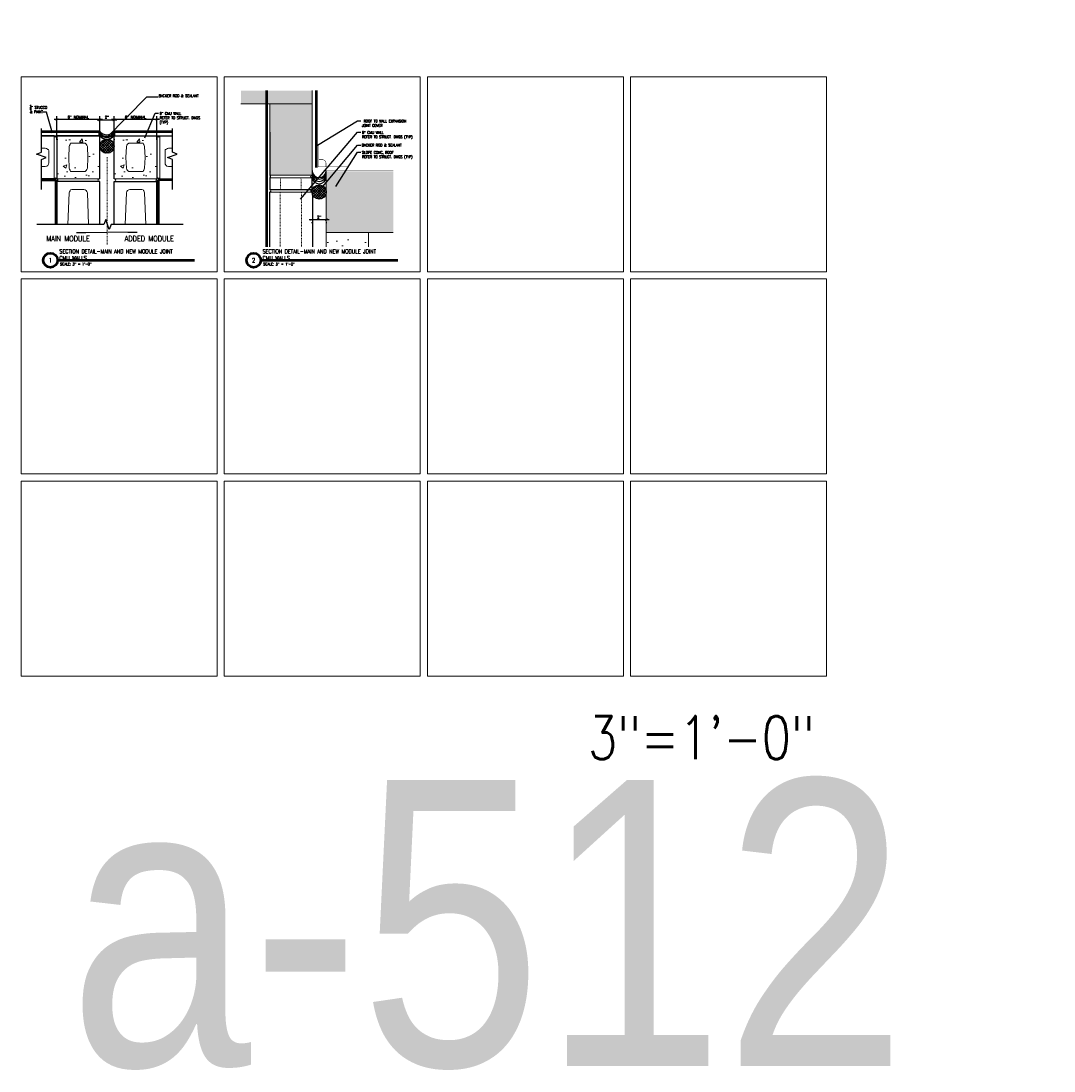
# Model space of a CAD drawing. Header units: inches. Extents: x -3803 to 30266, y -3756 to 4522.
# Tile 46 of 47: x 24659 to 24804, y 3425 to 3572. Entities that reach past the tile are written whole.
import ezdxf
from ezdxf.xclip import XClip

# ---------------------------------------------------------------- set-up
doc = ezdxf.new("R2010")
doc.units = ezdxf.units.IN
doc.header["$LTSCALE"] = 0.011
doc.header["$MEASUREMENT"] = 0
doc.header["$XCLIPFRAME"] = 0
doc.header["$PDMODE"] = 1
doc.linetypes.add('CENTER', pattern=[2, 1.25, -0.25, 0.25, -0.25])
doc.linetypes.add('DGN Style 3', pattern=[2.233833, 1.595595, -0.638238])
doc.layers.get('0').update_dxf_attribs({"linetype": 'CONTINUOUS'})
doc.layers.get('Defpoints').update_dxf_attribs({"linetype": 'CONTINUOUS'})
for name, color, linetype in [('A-elev-8', 8, 'CONTINUOUS'), ('Object', 7, 'CONTINUOUS'), ('TEXT', 2, 'CONTINUOUS')]:
    doc.layers.add(name, color=color, linetype=linetype)
for name, color, linetype, lineweight in [('A-STRC-IDEN-48', 144, 'CONTINUOUS', 50), ('DIM', 4, 'CONTINUOUS', 13), ('G-DIM', 9, 'CONTINUOUS', 18), ('G-NOTE', 134, 'CONTINUOUS', 18), ('G-PEN0', 174, 'CONTINUOUS', 13), ('G-PEN1', 214, 'CONTINUOUS', 18), ('G-PEN2', 8, 'CONTINUOUS', 25), ('G-PEN3', 2, 'CONTINUOUS', 35), ('G-PEN4', 4, 'CONTINUOUS', 50)]:
    doc.layers.add(name, color=color, linetype=linetype, lineweight=lineweight)
doc.layers.add('MS_NONPLOT', color=7, linetype='CONTINUOUS', lineweight=0, plot=False)
doc.styles.add('ROM_SML_004', font='ROMANS.shx', dxfattribs={"width": 0.8, "height": 0.375})
doc.styles.add('ROMANS', font='romans.shx')
doc.styles.add('ROMANS-LRG', font='romans.shx', dxfattribs={"width": 0.75, "height": 0.1875})
doc.styles.add('ROMANS_SML_012', font='ROMANS.shx', dxfattribs={"width": 0.8, "height": 1.125})
doc.dimstyles.new('DIM_004', dxfattribs={"dimscale": 4, "dimtxt": 0.09375, "dimasz": 0.09375, "dimexe": 0.125, "dimexo": 0.09375, "dimgap": 0.03125, "dimtad": 1, "dimdec": 4, "dimrnd": 0.0625, "dimzin": 15, "dimdsep": 46, "dimlunit": 4, "dimtxsty": 'ROMANS', "dimblk1": 'ARCHTICK', "dimblk2": 'ARCHTICK', "dimsah": 1, "dimcen": 0.0625, "dimdle": 0.09375, "dimclrd": 256, "dimclre": 256, "dimclrt": 134, "dimadec": 0, "dimazin": 0, "dimtfac": 1, "dimtdec": 4, "dimtix": 1, "dimtmove": 2, "dimatfit": 3, "dimldrblk": 'ARCHTICK', "dimfxl": 1, "dimtvp": 1.2, "dimfrac": 2, "dimtolj": 1, "dimtzin": 15, "dimarcsym": 0})
doc.dimstyles.new('DIM_004 Leader', dxfattribs={"dimscale": 4, "dimtxt": 0.09375, "dimasz": 0.09375, "dimexe": 0.125, "dimexo": 0.09375, "dimgap": 0.03125, "dimtad": 0, "dimjust": 2, "dimdec": 4, "dimrnd": 0.0625, "dimzin": 15, "dimdsep": 46, "dimlunit": 4, "dimtxsty": 'ROMANS', "dimcen": 0.0625, "dimdle": 0.09375, "dimclrd": 256, "dimclre": 256, "dimclrt": 256, "dimadec": 0, "dimazin": 0, "dimtfac": 1, "dimtdec": 4, "dimtix": 1, "dimtmove": 2, "dimatfit": 3, "dimfxl": 1, "dimtvp": 1.2, "dimfrac": 2, "dimtolj": 1, "dimtzin": 15, "dimarcsym": 0})

# ---------------------------------------------------------------- blocks, each defined once
blk = doc.blocks.new('_ArchTick')
at = {"color": 0, "linetype": 'ByBlock', "const_width": 0.15}
blk.add_lwpolyline([(-0.5, -0.5), (0.5, 0.5)], dxfattribs=at)
blk = doc.blocks.new('*D240')
at = {"layer": 'Defpoints', "color": 0, "ltscale": 10, "transparency": 16777216}
for p in [(-20.7, -5.99), (-20.7, -9.21), (-14.7, -9.21)]:
    blk.add_point(p, dxfattribs=at)
at = {"layer": 'G-DIM', "lineweight": -2, "ltscale": 10, "transparency": 16777216}
for p, q in [((-20.7, -8.83), (-20.7, -5.49)), ((-14.7, -8.83), (-14.7, -5.49)), ((-14.32, -5.99), (-21.07, -5.99))]:
    blk.add_line(p, q, dxfattribs=at)
at = {"layer": 'G-DIM', "lineweight": -2, "ltscale": 10, "transparency": 16777216, "xscale": 0.375, "yscale": 0.375, "zscale": 0.375, "rotation": 180}
blk.add_blockref('_ArchTick', (-20.7, -5.99), dxfattribs=at)
at = {"layer": 'G-DIM', "lineweight": -2, "ltscale": 10, "transparency": 16777216, "xscale": 0.375, "yscale": 0.375, "zscale": 0.375}
blk.add_blockref('_ArchTick', (-14.7, -5.99), dxfattribs=at)
at = {"layer": 'G-DIM', "color": 134, "ltscale": 10, "transparency": 16777216, "insert": (-17.7, -5.64), "char_height": 0.375, "attachment_point": 5, "style": 'ROMANS'}
blk.add_mtext('\\A1;6" NOMINAL', dxfattribs=at)
blk = doc.blocks.new('*D241')
at = {"layer": 'Defpoints', "color": 0, "ltscale": 10, "transparency": 16777216}
for p in [(-12.7, -6.01), (-14.7, -9.21), (-12.7, -9.21)]:
    blk.add_point(p, dxfattribs=at)
at = {"layer": 'G-DIM', "lineweight": -2, "ltscale": 10, "transparency": 16777216}
for p, q in [((-14.7, -8.83), (-14.7, -5.51)), ((-12.7, -8.83), (-12.7, -5.51)), ((-15.07, -6.01), (-12.32, -6.01))]:
    blk.add_line(p, q, dxfattribs=at)
at = {"layer": 'G-DIM', "lineweight": -2, "ltscale": 10, "transparency": 16777216, "xscale": 0.375, "yscale": 0.375, "zscale": 0.375, "rotation": 180}
blk.add_blockref('_ArchTick', (-14.7, -6.01), dxfattribs=at)
at = {"layer": 'G-DIM', "lineweight": -2, "ltscale": 10, "transparency": 16777216, "xscale": 0.375, "yscale": 0.375, "zscale": 0.375}
blk.add_blockref('_ArchTick', (-12.7, -6.01), dxfattribs=at)
at = {"layer": 'G-DIM', "color": 134, "ltscale": 10, "transparency": 16777216, "insert": (-13.7, -5.66), "char_height": 0.375, "attachment_point": 5, "style": 'ROMANS'}
blk.add_mtext('\\A1;2"', dxfattribs=at)
blk = doc.blocks.new('*D242')
at = {"layer": 'Defpoints', "color": 0, "ltscale": 10, "transparency": 16777216}
for p in [(-12.7, -5.99), (-12.7, -9.21), (-6.7, -9.21)]:
    blk.add_point(p, dxfattribs=at)
at = {"layer": 'G-DIM', "lineweight": -2, "ltscale": 10, "transparency": 16777216}
for p, q in [((-12.7, -8.83), (-12.7, -5.49)), ((-6.7, -8.83), (-6.7, -5.49)), ((-6.33, -5.99), (-13.07, -5.99))]:
    blk.add_line(p, q, dxfattribs=at)
at = {"layer": 'G-DIM', "lineweight": -2, "ltscale": 10, "transparency": 16777216, "xscale": 0.375, "yscale": 0.375, "zscale": 0.375, "rotation": 180}
blk.add_blockref('_ArchTick', (-12.7, -5.99), dxfattribs=at)
at = {"layer": 'G-DIM', "lineweight": -2, "ltscale": 10, "transparency": 16777216, "xscale": 0.375, "yscale": 0.375, "zscale": 0.375}
blk.add_blockref('_ArchTick', (-6.7, -5.99), dxfattribs=at)
at = {"layer": 'G-DIM', "color": 134, "ltscale": 10, "transparency": 16777216, "insert": (-9.7, -5.64), "char_height": 0.375, "attachment_point": 5, "style": 'ROMANS'}
blk.add_mtext('\\A1;6" NOMINAL', dxfattribs=at)
blk = doc.blocks.new('PT01')
at = {"layer": 'A-elev-8', "ltscale": 10, "true_color": 0xc7c8ca}
h = blk.add_hatch(dxfattribs=at)
h.set_pattern_fill('ANSI37', color=9, scale=2)
h.set_pattern_definition([(45, (-32893.24313, -3441.48944), (-0.1767766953, 0.1767766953), []), (135, (-32893.24313, -3441.48944), (-0.1767766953, -0.1767766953), [])])
h.paths.add_polyline_path([(125.86, 111.45), (125.86, 111.87, 0.89861), (123.88, 111.66, 0.89861)])
at = {"layer": 'G-PEN0', "true_color": 0xc7c8ca}
for points in [[(97.86, 132.57), (123.88, 132.57), (123.88, 124.01), (97.86, 124.01)], [(117.98, 114.01), (123.88, 114.01), (123.88, 124.01), (117.98, 124.01)], [(150.99, 106), (150.99, 114.56), (125.88, 114.56), (125.88, 106)]]:
    blk.add_hatch(color=9, dxfattribs=at).paths.add_polyline_path(points)
at = {"layer": 'G-PEN0'}
h = blk.add_hatch(dxfattribs=at)
h.set_pattern_fill('AR-CONC', color=256, scale=0.75, style=0)
h.set_pattern_definition([(50, (-29639.549, -3672.345), (5.3794514, -0.470641), [0.5625, -6.1875]), (355, (-29639.549, -3672.345), (-1.040635, 5.641441), [0.45, -4.95]), (100.451444, (-29639.1006, -3672.3843), (4.33881635, 5.1707999), [0.4780514, -5.2585658]), (46.1842, (-29639.549, -3670.845), (8.00431, -1.2413946), [0.84375, -9.28125]), (96.635635, (-29638.882, -3670.9486), (7.0099646, 7.3058895), [0.7170776, -7.8878532]), (351.184164, (-29639.549, -3670.845), (7.0099646, 7.3058895), [0.675, -7.425]), (21, (-29638.799, -3671.22), (4.4768029, -3.0196417), [0.5625, -6.1875]), (326, (-29638.799, -3671.22), (1.824865, 5.4386253), [0.45, -4.95]), (71.451445, (-29638.426, -3671.472), (6.3016678, 2.41898365), [0.4780514, -5.2585658]), (37.5, (-29639.549, -3672.3451), (0.09119891, 2.4967039), [0, -4.89, 0, -5.025, 0, -4.96875]), (7.5, (-29639.549, -3672.345), (1.97302153, 2.95808784), [0, -2.865, 0, -4.7775, 0, -1.89375]), (327.5, (-29641.2214, -3672.3451), (4.00366827, -0.16916154), [0, -1.875, 0, -5.85, 0, -7.7625]), (317.5, (-29641.9714, -3672.345), (4.37389627, 0.75078737), [0, -2.4375, 0, -3.885, 0, -5.5125])])
h.paths.add_polyline_path([(125.88, 95.99), (131.78, 95.99), (131.78, 105.99), (125.88, 105.99)])
at = {"ltscale": 10}
blk.add_line((118.05, 112), (123.86, 112), dxfattribs=at)
at = {"layer": 'A-elev-8', "ltscale": 10}
blk.add_circle((124.88, 111.66), 1, dxfattribs=at)
for centre in [(124.88, 114.68), (124.88, 114.47), (124.88, 114.15), (124.88, 113.8)]:
    blk.add_arc(centre, 1, 180, 0, dxfattribs=at)
at = {"layer": 'DIM', "ltscale": 10}
for p, q in [((100.46, 124.01), (123.88, 124.01)), ((125.88, 114.68), (125.88, 106)), ((125.88, 106), (150.99, 106))]:
    blk.add_line(p, q, dxfattribs=at)
for points in [[(117.98, 124.01), (117.98, 114.01), (123.88, 114.01), (123.88, 132.57), (100.46, 132.57)], [(125.88, 106), (125.88, 96), (131.78, 96), (131.78, 106), (125.88, 106)]]:
    blk.add_lwpolyline(points, dxfattribs=at)
at = {"layer": 'DIM', "ltscale": 10, "const_width": 0.0239}
blk.add_lwpolyline([(125.88, 114.68), (150.99, 114.68)], dxfattribs=at)
at = {"layer": 'G-PEN0', "flags": 128}
for points in [[(118, 112), (123.86, 112), (123.84, 113.63), (117.98, 113.63)], [(123.93, 104), (117.93, 104), (117.93, 111.63), (123.93, 111.63)]]:
    blk.add_lwpolyline(points, close=True, dxfattribs=at)
at = {"layer": 'G-PEN1', "linetype": 'Continuous'}
for p, q in [((117.98, 113.63), (123.84, 113.63)), ((123.93, 111.63), (117.93, 111.63)), ((123.93, 111.63), (117.93, 111.63)), ((123.93, 111.63), (117.93, 111.63)), ((123.93, 111.63), (117.93, 111.63)), ((123.93, 111.63), (117.93, 111.63)), ((123.93, 111.63), (117.93, 111.63)), ((123.93, 111.63), (117.93, 111.63)), ((123.93, 111.63), (117.93, 111.63)), ((123.93, 111.63), (117.93, 111.63)), ((123.93, 111.63), (117.93, 111.63)), ((123.93, 111.63), (117.93, 111.63)), ((123.93, 111.63), (117.93, 111.63)), ((123.93, 111.63), (117.93, 111.63)), ((123.93, 111.63), (117.93, 111.63)), ((123.93, 111.63), (117.93, 111.63)), ((123.93, 111.63), (117.93, 111.63)), ((123.86, 112.01), (118, 112.01)), ((123.86, 112.01), (118, 112.01)), ((123.86, 112), (118, 112)), ((123.86, 112), (118, 112)), ((118, 111.63), (123.86, 111.63)), ((118, 111.63), (123.86, 111.63)), ((118, 111.63), (123.86, 111.63)), ((118, 111.63), (123.86, 111.63))]:
    blk.add_line(p, q, dxfattribs=at)
at = {"layer": 'G-PEN1', "linetype": 'DGN Style 3'}
for p, q in [((119.48, 113.63), (119.5, 112)), ((122.34, 113.63), (122.36, 112)), ((119.43, 111.63), (119.43, 104)), ((122.43, 111.63), (122.43, 104))]:
    blk.add_line(p, q, dxfattribs=at)
at = {"layer": 'G-PEN2'}
for p, q in [((117.98, 120.01), (117.98, 114.01)), ((117.98, 113.63), (118, 112)), ((123.84, 113.63), (123.86, 112)), ((117.93, 111.63), (117.93, 104)), ((123.93, 111.63), (123.93, 104))]:
    blk.add_line(p, q, dxfattribs=at)
for centre in [(117.89, 113.82), (117.89, 113.82), (117.89, 113.82), (117.89, 113.82), (117.91, 111.82), (117.91, 111.82), (117.91, 111.82), (117.91, 111.82)]:
    blk.add_arc(centre, 0.208, 295.4761, 64.5239, dxfattribs=at)
at = {"layer": 'G-PEN2', "extrusion": (0, 0, -1)}
for centre in [(-123.93, 113.82), (-123.93, 113.82), (-123.93, 113.82), (-123.93, 113.82), (-123.95, 111.82), (-123.95, 111.82), (-123.95, 111.82), (-123.95, 111.82)]:
    blk.add_arc(centre, 0.208, 295.4761, 64.5239, dxfattribs=at)
at = {"layer": 'G-PEN4'}
for p, q in [((124.5, 115.09), (124.5, 135.57)), ((117.55, 87.75), (117.55, 130))]:
    blk.add_line(p, q, dxfattribs=at)
at = {"layer": 'G-PEN4', "const_width": 0.0239}
blk.add_lwpolyline([(127.73, 115.18), (124.73, 115.18), (124.73, 118.23)], dxfattribs=at)
blk.add_lwpolyline([(124.84, 115.18), (125.84, 115.18), (125.84, 115.68, 0.414214), (125.34, 116.18), (124.74, 116.18)], format="xyb", dxfattribs=at)
blk = doc.blocks.new('*D138')
at = {"lineweight": -2, "ltscale": 10, "transparency": 16777216}
for p, q in [((24699.43, 3544.46), (24702.19, 3544.46)), ((24699.81, 3544.08), (24699.81, 3543.96)), ((24701.81, 3544.08), (24701.81, 3543.96))]:
    blk.add_line(p, q, dxfattribs=at)
at = {"layer": 'Defpoints', "color": 0, "ltscale": 10, "transparency": 16777216}
for p in [(24699.81, 3544.46), (24701.81, 3544.46), (24701.81, 3544.46)]:
    blk.add_point(p, dxfattribs=at)
at = {"lineweight": -2, "ltscale": 10, "transparency": 16777216, "xscale": 0.375, "yscale": 0.375, "zscale": 0.375, "rotation": 180}
blk.add_blockref('_ArchTick', (24699.81, 3544.46), dxfattribs=at)
at = {"lineweight": -2, "ltscale": 10, "transparency": 16777216, "xscale": 0.375, "yscale": 0.375, "zscale": 0.375}
blk.add_blockref('_ArchTick', (24701.81, 3544.46), dxfattribs=at)
at = {"color": 134, "ltscale": 10, "transparency": 16777216, "insert": (24700.81, 3544.8), "char_height": 0.375, "attachment_point": 5, "style": 'ROMANS'}
blk.add_mtext('\\A1;2"', dxfattribs=at)
blk = doc.blocks.new('T')
at = {"layer": 'A-elev-8', "ltscale": 10, "true_color": 0xc7c8ca}
h = blk.add_hatch(dxfattribs=at)
h.set_pattern_fill('ANSI37', color=9, scale=2)
h.set_pattern_definition([(45, (-33031.81022, -3562.8569), (-0.1767766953, 0.1767766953), []), (135, (-33031.81022, -3562.8569), (-0.1767766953, -0.1767766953), [])])
h.paths.add_polyline_path([(-12.70992, -9.91709), (-12.70992, -9.49351, 0.898610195), (-14.68724, -9.7053, 0.898610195)])
at = {"layer": 'G-PEN0'}
h = blk.add_hatch(dxfattribs=at)
h.set_pattern_fill('AR-CONC', color=256, scale=0.75, style=0)
h.set_pattern_definition([(50, (-32138.642, -3674.6086), (5.37945137, -0.470641), [0.5625, -6.1875]), (355, (-32138.642, -3674.6086), (-1.040635, 5.641441), [0.45, -4.95]), (100.451444, (-32138.194, -3674.648), (4.33881635, 5.1707999), [0.4780514, -5.2585658]), (46.1842, (-32138.642, -3673.1086), (8.00431, -1.2413946), [0.84375, -9.28125]), (96.635635, (-32137.975, -3673.212), (7.0099646, 7.3058895), [0.7170776, -7.8878532]), (351.184164, (-32138.642, -3673.1086), (7.0099646, 7.3058895), [0.675, -7.425]), (21, (-32137.892, -3673.4836), (4.4768029, -3.0196417), [0.5625, -6.1875]), (326, (-32137.892, -3673.4836), (1.824865, 5.4386253), [0.45, -4.95]), (71.451445, (-32137.519, -3673.735), (6.3016678, 2.41898365), [0.4780514, -5.2585658]), (37.5, (-32138.6421, -3674.6086), (0.09119891, 2.4967039), [0, -4.89, 0, -5.025, 0, -4.96875]), (7.5, (-32138.6421, -3674.6086), (1.97302153, 2.95808784), [0, -2.865, 0, -4.7775, 0, -1.89375]), (327.5, (-32140.3146, -3674.6086), (4.00366827, -0.16916154), [0, -1.875, 0, -5.85, 0, -7.7625]), (317.5, (-32141.0646, -3674.6086), (4.37389627, 0.75078737), [0, -2.4375, 0, -3.885, 0, -5.5125])])
h.paths.add_polyline_path([(-20.69996, -14.26219), (-14.75067, -14.26809), (-14.75067, -8.26878), (-20.67727, -8.24482)])
h = blk.add_hatch(dxfattribs=at)
h.set_pattern_fill('AR-CONC', color=256, scale=0.75, style=0)
h.set_pattern_definition([(50, (-32130.642, -3674.6086), (5.37945137, -0.470641), [0.5625, -6.1875]), (355, (-32130.642, -3674.6086), (-1.040635, 5.641441), [0.45, -4.95]), (100.451444, (-32130.194, -3674.648), (4.33881635, 5.1707999), [0.4780514, -5.2585658]), (46.1842, (-32130.642, -3673.1086), (8.00431, -1.2413946), [0.84375, -9.28125]), (96.635635, (-32129.975, -3673.212), (7.0099646, 7.3058895), [0.7170776, -7.8878532]), (351.184164, (-32130.642, -3673.1086), (7.0099646, 7.3058895), [0.675, -7.425]), (21, (-32129.892, -3673.4836), (4.4768029, -3.0196417), [0.5625, -6.1875]), (326, (-32129.892, -3673.4836), (1.824865, 5.4386253), [0.45, -4.95]), (71.451445, (-32129.519, -3673.735), (6.3016678, 2.41898365), [0.4780514, -5.2585658]), (37.5, (-32130.6422, -3674.6086), (0.09119891, 2.4967039), [0, -4.89, 0, -5.025, 0, -4.96875]), (7.5, (-32130.6422, -3674.6086), (1.97302153, 2.95808784), [0, -2.865, 0, -4.7775, 0, -1.89375]), (327.5, (-32132.3147, -3674.6086), (4.00366827, -0.16916154), [0, -1.875, 0, -5.85, 0, -7.7625]), (317.5, (-32133.0647, -3674.6086), (4.37389627, 0.75078737), [0, -2.4375, 0, -3.885, 0, -5.5125])])
h.paths.add_polyline_path([(-12.7, -14.26219), (-6.75071, -14.26809), (-6.75071, -8.26878), (-12.67732, -8.24482)])
at = {"ltscale": 10}
for p, q in [((-22.85711, -8.26878), (-14.7, -8.26878)), ((-12.7, -8.26878), (-4.54289, -8.26878))]:
    blk.add_line(p, q, dxfattribs=at)
at = {"layer": 'A-elev-8', "ltscale": 10}
blk.add_circle((-13.68724, -9.7053), 1, dxfattribs=at)
for centre in [(-13.70088, -7.41547), (-13.7, -6.82902), (-13.7, -7.20931), (-13.69539, -7.0352)]:
    blk.add_arc(centre, 1.2899, 219.1717223, 320.8282777, dxfattribs=at)
at = {"layer": 'G-NOTE', "linetype": 'CENTER'}
blk.add_line((-13.67732, -11.26221), (-13.67732, -23.48808), dxfattribs=at)
at = {"layer": 'G-PEN1', "linetype": 'Continuous'}
for p, q in [((-21.08086, -14.26219), (-21.08086, -8.26878)), ((-20.69996, -14.26219), (-20.69996, -8.26878)), ((-20.69996, -8.26878), (-20.69996, -14.26219)), ((-6.70004, -14.26219), (-6.70004, -8.26878)), ((-6.70004, -8.26878), (-6.70004, -14.26219)), ((-6.31914, -14.26219), (-6.31914, -8.26878)), ((-20.69996, -14.26219), (-14.7, -14.26219)), ((-14.84133, -14.64309), (-20.69996, -14.64309)), ((-6.70004, -14.26219), (-12.7, -14.26219)), ((-12.55867, -14.64309), (-6.70004, -14.64309))]:
    blk.add_line(p, q, dxfattribs=at)
at = {"layer": 'G-PEN1'}
for p, q in [((-22.85711, -9.97668), (-22.30525, -9.9992)), ((-22.30525, -9.9992), (-22.1611, -10.03942)), ((-22.1611, -10.03942), (-22.01477, -10.11644)), ((-22.01477, -10.11644), (-21.95954, -10.15824)), ((-21.95954, -10.15824), (-21.86129, -10.18072)), ((-21.86129, -10.18072), (-21.82564, -10.37355)), ((-19.03146, -11.26548), (-18.96953, -9.74839)), ((-18.96953, -9.74839), (-18.92932, -9.60424)), ((-18.92932, -9.60424), (-18.8523, -9.4579)), ((-18.8523, -9.4579), (-18.8105, -9.40268)), ((-18.8105, -9.40268), (-18.78801, -9.30443)), ((-18.78801, -9.30443), (-18.59519, -9.26878)), ((-18.59519, -9.26878), (-16.93001, -9.26878)), ((-16.93001, -9.26878), (-16.75337, -9.30102)), ((-16.75337, -9.30102), (-16.58374, -9.40809)), ((-16.58374, -9.40809), (-16.48067, -9.54353)), ((-16.48067, -9.54353), (-16.43042, -9.74839)), ((-16.43042, -9.74839), (-16.3685, -11.26548)), ((-10.96958, -9.74839), (-11.0315, -11.26548)), ((-10.91933, -9.54353), (-10.96958, -9.74839)), ((-10.81626, -9.40809), (-10.91933, -9.54353)), ((-10.64663, -9.30102), (-10.81626, -9.40809)), ((-10.46999, -9.26878), (-10.64663, -9.30102)), ((-8.80481, -9.26878), (-10.46999, -9.26878)), ((-8.61199, -9.30443), (-8.80481, -9.26878)), ((-8.5895, -9.40268), (-8.61199, -9.30443)), ((-8.5477, -9.4579), (-8.5895, -9.40268)), ((-8.47068, -9.60424), (-8.5477, -9.4579)), ((-8.43047, -9.74839), (-8.47068, -9.60424)), ((-8.36854, -11.26548), (-8.43047, -9.74839)), ((-5.53871, -10.18072), (-5.57436, -10.37355)), ((-5.44046, -10.15824), (-5.53871, -10.18072)), ((-5.38523, -10.11644), (-5.44046, -10.15824)), ((-5.2389, -10.03942), (-5.38523, -10.11644)), ((-5.09475, -9.9992), (-5.2389, -10.03942)), ((-4.54289, -9.97668), (-5.09475, -9.9992)), ((-21.82564, -10.37355), (-21.82564, -12.03873)), ((-19.03146, -11.26548), (-18.96953, -12.78258)), ((-16.43042, -12.78258), (-16.3685, -11.26548)), ((-10.96958, -12.78258), (-11.0315, -11.26548)), ((-8.36854, -11.26548), (-8.43047, -12.78258)), ((-5.57436, -10.37355), (-5.57436, -12.03873)), ((-22.30525, -12.53831), (-22.85711, -12.56084)), ((-22.10039, -12.48807), (-22.30525, -12.53831)), ((-21.96495, -12.385), (-22.10039, -12.48807)), ((-21.85788, -12.21536), (-21.96495, -12.385)), ((-21.82564, -12.03873), (-21.85788, -12.21536)), ((-18.96953, -12.78258), (-18.92932, -12.92673)), ((-18.92932, -12.92673), (-18.8523, -13.07306)), ((-18.8523, -13.07306), (-18.8105, -13.12829)), ((-18.8105, -13.12829), (-18.78801, -13.22654)), ((-16.75337, -13.22995), (-16.58374, -13.12288)), ((-16.58374, -13.12288), (-16.48067, -12.98744)), ((-16.48067, -12.98744), (-16.43042, -12.78258)), ((-10.91933, -12.98744), (-10.96958, -12.78258)), ((-10.81626, -13.12288), (-10.91933, -12.98744)), ((-10.64663, -13.22995), (-10.81626, -13.12288)), ((-8.5895, -13.12829), (-8.61199, -13.22654)), ((-8.5477, -13.07306), (-8.5895, -13.12829)), ((-8.47068, -12.92673), (-8.5477, -13.07306)), ((-8.43047, -12.78258), (-8.47068, -12.92673)), ((-5.57436, -12.03873), (-5.54212, -12.21536)), ((-5.54212, -12.21536), (-5.43505, -12.385)), ((-5.43505, -12.385), (-5.29961, -12.48807)), ((-5.29961, -12.48807), (-5.09475, -12.53831)), ((-5.09475, -12.53831), (-4.54289, -12.56084)), ((-18.78801, -13.22654), (-18.59519, -13.26219)), ((-18.59519, -13.26219), (-16.93001, -13.26219)), ((-16.93001, -13.26219), (-16.75337, -13.22995)), ((-10.46999, -13.26219), (-10.64663, -13.22995)), ((-8.80481, -13.26219), (-10.46999, -13.26219)), ((-8.61199, -13.22654), (-8.80481, -13.26219)), ((-18.96953, -16.24839), (-18.92932, -16.10424)), ((-18.92932, -16.10424), (-18.8523, -15.9579)), ((-18.8523, -15.9579), (-18.8105, -15.90268)), ((-18.8105, -15.90268), (-18.78801, -15.80443)), ((-18.78801, -15.80443), (-18.59519, -15.76878)), ((-18.59519, -15.76878), (-16.93001, -15.76878)), ((-16.93001, -15.76878), (-16.75337, -15.80102)), ((-16.75337, -15.80102), (-16.58374, -15.90809)), ((-16.58374, -15.90809), (-16.48067, -16.04353)), ((-16.48067, -16.04353), (-16.43042, -16.24839)), ((-10.91933, -16.04353), (-10.96958, -16.24839)), ((-10.81626, -15.90809), (-10.91933, -16.04353)), ((-10.64663, -15.80102), (-10.81626, -15.90809)), ((-10.46999, -15.76878), (-10.64663, -15.80102)), ((-8.80481, -15.76878), (-10.46999, -15.76878)), ((-8.61199, -15.80443), (-8.80481, -15.76878)), ((-8.5895, -15.90268), (-8.61199, -15.80443)), ((-8.5477, -15.9579), (-8.5895, -15.90268)), ((-8.47068, -16.10424), (-8.5477, -15.9579)), ((-8.43047, -16.24839), (-8.47068, -16.10424)), ((-19.14914, -20.64857), (-18.96953, -16.24839)), ((-16.43042, -16.24839), (-16.25082, -20.64857)), ((-10.96958, -16.24839), (-11.14918, -20.64857)), ((-8.25086, -20.64857), (-8.43047, -16.24839))]:
    blk.add_line(p, q, dxfattribs=at)
at = {"layer": 'G-PEN2'}
for p, q in [((-21.08086, -8.26878), (-22.85711, -8.26878)), ((-6.31914, -8.26878), (-4.54289, -8.26878)), ((-21.07496, -14.26219), (-22.85711, -14.26219)), ((-20.69996, -20.64857), (-20.69996, -14.64309)), ((-6.70004, -20.64857), (-6.70004, -14.64309)), ((-6.32504, -14.26219), (-4.54289, -14.26219))]:
    blk.add_line(p, q, dxfattribs=at)
at = {"layer": 'G-PEN2', "flags": 128}
for points in [[(-14.7, -14.26219), (-14.7, -8.26219), (-20.69996, -8.26878), (-20.69996, -14.26219)], [(-12.7, -14.26219), (-12.7, -8.26219), (-6.70004, -8.26878), (-6.70004, -14.26219)], [(-14.7, -20.64857), (-14.7, -14.64309), (-20.69996, -14.64309), (-20.69996, -20.64857)], [(-12.7, -20.64857), (-12.7, -14.64309), (-6.70004, -14.64309), (-6.70004, -20.64857)]]:
    blk.add_lwpolyline(points, dxfattribs=at)
at = {"layer": 'G-PEN2'}
for centre, start, end in [((-20.88746, -8.17944), 205.4761012, 334.5238982), ((-6.51254, -8.17944), 205.4761018, 334.5238988), ((-14.75199, -14.45559), 115.4761012, 244.5238982), ((-12.64801, -14.45559), 295.4761018, 64.5238988)]:
    blk.add_arc(centre, 0.2077, start, end, dxfattribs=at)
at = {"layer": 'G-PEN2', "extrusion": (0, 0, -1)}
for centre, start, end in [((20.88746, -14.35152), 25.4761015, 154.5238985), ((20.78929, -14.45559), 115.4761015, 244.5238985), ((6.61071, -14.45559), 295.4761015, 64.5238985), ((6.51254, -14.35152), 25.4761015, 154.5238985)]:
    blk.add_arc(centre, 0.2077, start, end, dxfattribs=at)
at = {"layer": 'G-PEN4', "ltscale": 10}
for p, q in [((-22.85711, -7.64378), (-14.7, -7.64378)), ((-14.7033, -8.26219), (-14.7, -7.64378)), ((-12.7, -7.64378), (-4.54289, -7.64378)), ((-12.7, -8.26878), (-12.7, -7.64378)), ((-22.85746, -14.38719), (-20.82496, -14.39275)), ((-20.82496, -14.39275), (-20.82496, -20.64857)), ((-4.54289, -14.38731), (-6.52967, -14.39275)), ((-6.52967, -14.39275), (-6.52967, -20.64857))]:
    blk.add_line(p, q, dxfattribs=at)
at = {"layer": 'Object', "linetype": 'Continuous'}
for points in [[(-22.85711, -15.77727), (-22.85711, -11.56086), (-22.17024, -11.31086), (-23.54398, -10.81086), (-22.85711, -10.56086), (-22.85711, -7.22863)], [(-4.54289, -15.77727), (-4.54289, -11.56086), (-5.22976, -11.31086), (-3.85602, -10.81086), (-4.54289, -10.56086), (-4.54289, -7.22863)], [(-3.02727, -20.64857), (-13.11778, -20.64857), (-13.36778, -21.33544), (-13.86778, -19.9617), (-14.11778, -20.64857), (-23.48406, -20.64857)]]:
    blk.add_lwpolyline(points, dxfattribs=at)
at = {"layer": 'G-NOTE', "attachment_point": 1, "style": 'ROM_SML_004'}
for s, width, gutter_width, insert, char_height in [('BACKER ROD & SEALANT', 5.8915306, 1.875, (-6.4432, -2.45982), 0.375), ('\\A1;{\\H0.7x;\\S5/8;}" STUCCO\\P& PAINT', 5.8915306, 1.875, (-24.45102, -3.97251), 0.375), ('6" CMU WALL\\PREFER TO STRUCT. DWGS (TYP)', 5.8915306, 1.875, (-6.32886, -4.93305), 0.375), ('MAIN MODULE', 11.7830611, 3.75, (-22.17134, -22.24875), 0.75), ('ADDED MODULE', 11.7830611, 3.75, (-11.21417, -22.25465), 0.75)]:
    blk.add_mtext_dynamic_manual_height_columns(s, width=width, gutter_width=gutter_width, heights=[0], dxfattribs=dict(at, insert=insert, char_height=char_height))
at = {"layer": 'G-DIM', "ltscale": 10}
for base, p1, p2, picture, middle in [((-20.69996, -5.98969), (-14.7, -9.20914), (-20.69996, -9.20914), '*D240', (-17.69998, -5.64148)), ((-12.7, -5.98969), (-6.70004, -9.20914), (-12.7, -9.20914), '*D242', (-9.70002, -5.64148))]:
    dim = blk.add_linear_dim(base=base, p1=p1, p2=p2, text='<> NOMINAL', dimstyle='DIM_004', dxfattribs=at)
    dim.commit()
    dim.dimension.update_dxf_attribs({"geometry": picture, "text_midpoint": middle})
dim = blk.add_linear_dim(base=(-12.7, -6.01055), p1=(-14.7, -9.20914), p2=(-12.7, -9.20914), dimstyle='DIM_004', dxfattribs=at)
dim.commit()
dim.dimension.update_dxf_attribs({"geometry": '*D241', "text_midpoint": (-13.7, -5.66234)})
at = {"layer": 'G-NOTE'}
for points in [[(-13.68698, -8.49914), (-8.11354, -2.82981), (-6.52026, -2.79743)], [(-21.29899, -7.88887), (-22.12447, -4.93973), (-22.61363, -4.93973)], [(-8.3866, -8.54882), (-6.95735, -5.09649), (-6.46819, -5.09649)], [(-9.46219, -21.77089), (-10.75248, -21.77405), (-13.7, -21.74167)]]:
    blk.add_leader(points, dimstyle='DIM_004 Leader', override={"dimgap": 0.03125, "dimtad": 0}, dxfattribs=at)
blk.add_leader([(-17.93781, -21.77089), (-16.64752, -21.77405), (-13.7, -21.74167)], dimstyle='DIM_004 Leader', dxfattribs=at)

msp = doc.modelspace()

# ---------------------------------------------------------------- linework, layer by layer
at = {"layer": 'A-STRC-IDEN-48'}
for p, q in [((24664.2513453, 3538.7619555), (24683.3890915, 3538.7619555)), ((24692.6513453, 3538.7619555), (24711.7890915, 3538.7619555))]:
    msp.add_line(p, q, dxfattribs=at)
for centre in [(24663.2513453, 3538.7619555), (24691.6513453, 3538.7619555)]:
    msp.add_circle(centre, 1, dxfattribs=at)
at = {"layer": 'G-PEN3', "ltscale": 10, "const_width": 0.0625}
msp.add_lwpolyline([(24704.8811387, 3551.8187893), (24700.6642656, 3551.8187893), (24700.6642656, 3554.8727536)], dxfattribs=at)
msp.add_lwpolyline([(24700.7677827, 3551.8187893), (24701.7677827, 3551.8187893), (24701.7677827, 3552.3187893, 0.4142135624), (24701.2677827, 3552.8187893), (24700.7677827, 3552.8187893)], format="xyb", dxfattribs=at)
at = {"layer": 'MS_NONPLOT'}
for points in [[(24659.1358032, 3564.4138145), (24686.5358032, 3564.4138145), (24686.5358032, 3537.1480665), (24659.1358032, 3537.1480665)], [(24687.5358032, 3564.4138145), (24714.9358032, 3564.4138145), (24714.9358032, 3537.1480665), (24687.5358032, 3537.1480665)], [(24715.9358028, 3564.4138145), (24743.3358028, 3564.4138145), (24743.3358028, 3537.1480665), (24715.9358028, 3537.1480665)], [(24744.3358024, 3564.4138145), (24771.7358024, 3564.4138145), (24771.7358024, 3537.1480665), (24744.3358024, 3537.1480665)], [(24659.1358032, 3536.1480665), (24686.5358032, 3536.1480665), (24686.5358032, 3508.8980665), (24659.1358032, 3508.8980665)], [(24687.5358032, 3536.1480665), (24714.9358032, 3536.1480665), (24714.9358032, 3508.8980665), (24687.5358032, 3508.8980665)], [(24715.9358028, 3536.1480665), (24743.3358028, 3536.1480665), (24743.3358028, 3508.8980665), (24715.9358028, 3508.8980665)], [(24744.3358024, 3536.1480665), (24771.7358024, 3536.1480665), (24771.7358024, 3508.8980665), (24744.3358024, 3508.8980665)], [(24659.1358032, 3507.8980665), (24686.5358032, 3507.8980665), (24686.5358032, 3480.6480665), (24659.1358032, 3480.6480665)], [(24687.5358032, 3507.8980665), (24714.9358032, 3507.8980665), (24714.9358032, 3480.6480665), (24687.5358032, 3480.6480665)], [(24715.9358028, 3507.8980665), (24743.3358028, 3507.8980665), (24743.3358028, 3480.6480665), (24715.9358028, 3480.6480665)], [(24744.3358024, 3507.8980665), (24771.7358024, 3507.8980665), (24771.7358024, 3480.6480665), (24744.3358024, 3480.6480665)]]:
    msp.add_lwpolyline(points, close=True, dxfattribs=at)

# ---------------------------------------------------------------- block references
ref = msp.add_blockref('PT01', (24575.930678, 3436.639241))
XClip(ref).set_block_clipping_path([(113.944233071, 104.0114530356), (135.2403028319, 125.8404341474)])
msp.add_blockref('T', (24684.8389996, 3564.4138145))

# ---------------------------------------------------------------- texts
at = {"layer": 'A-STRC-IDEN-48', "char_height": 0.375, "width": 18.790885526, "attachment_point": 4, "line_spacing_factor": 0.903611, "style": 'ROMANS_SML_012'}
for insert in [(24664.4976374, 3539.5353053), (24692.8976374, 3539.5353053)]:
    msp.add_mtext('\\A1;\\pxsm1;{\\H1.5x;SECTION DETAIL-MAIN AND NEW MODULE JOINT\\PCMU WALLS}', dxfattribs=dict(at, insert=insert))
at = {"layer": 'G-NOTE', "char_height": 0.375, "attachment_point": 1, "style": 'ROM_SML_004'}
for s, width, insert in [(' ROOF TO WALL EXPANSION JOINT COVER', 7.341868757, (24706.7970035, 3558.4096815)), ('6" CMU WALL\\PREFER TO STRUCT. DWGS (TYP)', 7.341868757, (24706.7970035, 3556.8087781)), ('BACKER ROD & SEALANT', 5.891530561, (24706.7791386, 3555.0469934)), ('SLOPE CONC, ROOF\\PREFER TO STRUCT. DWGS (TYP)', 7.341868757, (24706.7970035, 3554.0283498))]:
    msp.add_mtext_dynamic_manual_height_columns(s, width=width, gutter_width=1.875, heights=[0], dxfattribs=dict(at, insert=insert))
at = {"layer": 'G-NOTE', "line_spacing_factor": 0.903611, "style": 'ROMANS_SML_012'}
for s, insert, char_height, attachment_point in [('\\A1;1', (24663.2513453, 3538.7619555), 0.625, 5), ('\\A1;SCALE: 3" = 1\'-0"', (24664.598206, 3538.2348862), 0.375, 4), ('\\A1;2', (24691.6513453, 3538.7619555), 0.625, 5), ('\\A1;SCALE: 3" = 1\'-0"', (24692.998206, 3538.2348862), 0.375, 4)]:
    msp.add_mtext(s, dxfattribs=dict(at, insert=insert, char_height=char_height, attachment_point=attachment_point))
at = {"layer": 'MS_NONPLOT', "style": 'ROMANS-LRG', "width": 0.8}
msp.add_text('3"=1\'-0"', height=6, dxfattribs=at).set_placement((24738.3792853, 3469.035863))
at = {"layer": 'TEXT', "color": 2, "insert": (24665.8070735, 3466.1243874), "char_height": 39.978878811, "width": 1371.580484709, "attachment_point": 1}
msp.add_mtext('{\\fTechnic|b0|i0|c2|p2;a-512 }', dxfattribs=at)

# ---------------------------------------------------------------- dimensions: what is measured, and where the dimension line sits
at = {"ltscale": 10}
dim = msp.add_linear_dim(base=(24701.8105305, 3544.4557473), p1=(24699.8066515, 3544.4557473), p2=(24701.8105305, 3544.4557473), dimstyle='DIM_004', dxfattribs=at)
dim.commit()
dim.dimension.update_dxf_attribs({"geometry": '*D138', "text_midpoint": (24700.808591, 3544.8039616)})

# ---------------------------------------------------------------- leaders
at = {"layer": 'G-NOTE'}
for points in [[(24700.5700293, 3554.8654801), (24706.1685114, 3558.2462376), (24706.6576656, 3558.2462376)], [(24698.22147, 3547.3104646), (24706.1685114, 3556.6453342), (24706.6576656, 3556.6453342)], [(24700.6159652, 3548.2167992), (24706.1797391, 3554.8430987), (24706.621857, 3554.8552779)], [(24703.1375586, 3549.065923), (24706.1685114, 3553.8649059), (24706.6576656, 3553.8649059)]]:
    msp.add_leader(points, dimstyle='DIM_004 Leader', override={"dimgap": 0.03125, "dimtad": 0}, dxfattribs=at)

doc.saveas('drawing.dxf')
